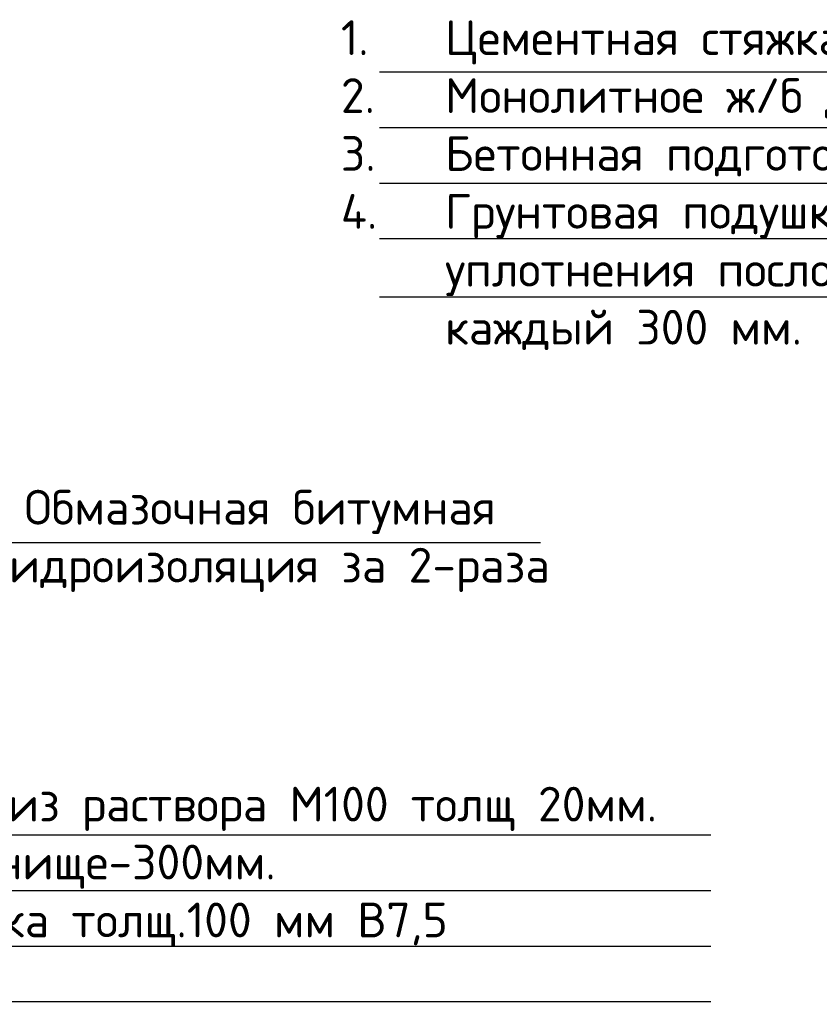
# Model space of a CAD drawing. Header units: millimetres. Extents: x -3143211 to -2549809, y 1060331 to 1341741.
# Tile 123 of 131: x -3022790 to -3017035, y 1304883 to 1311969. Entities that reach past the tile are written whole.
import ezdxf

# ---------------------------------------------------------------- set-up
doc = ezdxf.new("R2010")
doc.units = ezdxf.units.MM
doc.layers.add('шрифт', color=1, linetype='Continuous')
doc.styles.get("Standard").update_dxf_attribs({"font": 'isocpeui.ttf'})

msp = doc.modelspace()

# ---------------------------------------------------------------- linework, layer by layer
at = {"layer": 'шрифт', "color": 0}
for p, q in [((-3011290.63167, 1311590.96224), (-3020200.81641, 1311590.96224)), ((-3011290.63167, 1311190.96224), (-3020200.81641, 1311190.96224)), ((-3011290.63167, 1310790.96224), (-3020200.81641, 1310790.96224)), ((-3011290.63167, 1310390.96224), (-3020200.81641, 1310390.96224)), ((-3011290.63167, 1309971.15382), (-3020200.81641, 1309971.15382)), ((-3023163.67254, 1308206.85608), (-3019042.26244, 1308206.85608)), ((-3026725.68384, 1306102.04784), (-3017815.4991, 1306102.04784)), ((-3026725.68384, 1305702.04784), (-3017815.4991, 1305702.04784)), ((-3026725.68384, 1305302.04784), (-3017815.4991, 1305302.04784)), ((-3026725.68384, 1304902.04784), (-3017815.4991, 1304902.04784))]:
    msp.add_line(p, q, dxfattribs=at)

# ---------------------------------------------------------------- texts
at = {"char_height": 250, "attachment_point": 1}
for s, insert, width in [('\\pi-750,l750,t750;{\\fISOCPEUR|b0|i0|c204|p34;1.^IЦементная стяжка из раствора М100 толщ 20мм.\\P2.^IМонолитное ж/б днище-300мм.\\P\\C0;3.^IБетонная подготовка толщ.100 мм В7,5\\P\\C256;4.^IГрунтовая подушка из суглинки-900мм с уплотнения послойна послойном укатками через каждый 300 мм.}', (-3020478.42254, 1311964.66161), 9176.1944576), ('\\pi288.75;{\\fISOCPEUR|b0|i0|c204|p34;Обмазочная битумная\\P\\pi13.75;гидроизоляция за 2-раза  }', (-3023044.82866, 1308585.07234), 4015), ('\\pi-750,l750,t750;{\\fISOCPEUR|b0|i0|c204|p34;1.^IЦементная стяжка из раствора М100 толщ 20мм.\\P2.^IМонолитное ж/б днище-300мм.\\P\\C0;3.^IБетонная подготовка толщ.100 мм В7,5}', (-3026647.53872, 1306448.57204), 8926.1001718)]:
    msp.add_mtext(s, dxfattribs=dict(at, insert=insert, width=width))

doc.saveas('drawing.dxf')
